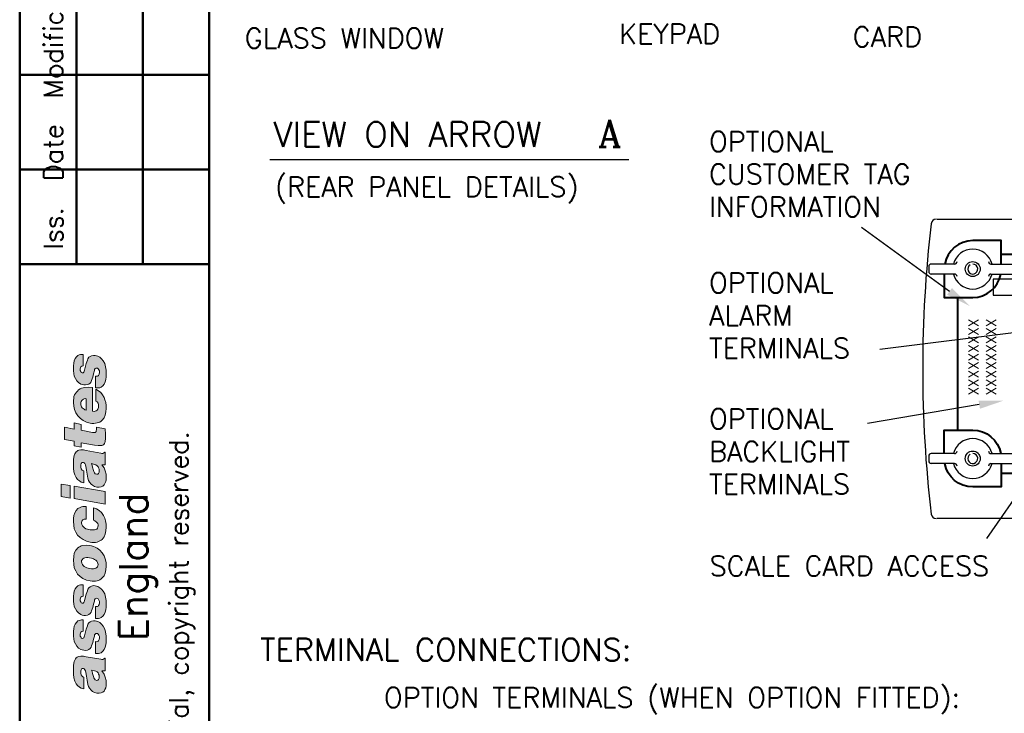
# Model space of a CAD drawing. Extents: x 0 to 196, y 0 to 279.
# Tile 2 of 4: x 6 to 105, y 134 to 204. Entities that reach past the tile are written whole.
import ezdxf
from ezdxf.enums import TextEntityAlignment as Align

# ---------------------------------------------------------------- set-up
doc = ezdxf.new("R2010")
doc.units = 0
doc.header["$LTSCALE"] = 2.5
doc.header["$MEASUREMENT"] = 0
doc.layers.get('DEFPOINTS').update_dxf_attribs({"color": 96})
for name, color, linetype in [('COMPONENT', 5, 'Continuous'), ('FORMAT', 7, 'Continuous'), ('TEXT', 5, 'Continuous')]:
    doc.layers.add(name, color=color, linetype=linetype)
doc.styles.add('ROMANC', font='romanc', dxfattribs={"height": 3})
doc.styles.add('ROMANS', font='romans', dxfattribs={"height": 2.5})

# ---------------------------------------------------------------- blocks, each defined once
blk = doc.blocks.new('FORMAT-FIXED')
at = {"layer": 'FORMAT'}
h = blk.add_hatch(color=256, dxfattribs=at)
h.paths.add_polyline_path([(15.084, 156.599), (11.975, 157.148), (11.975, 155.898), (15.084, 155.35)])
h.paths.add_polyline_path([(11.548, 157.209), (10.664, 157.362), (10.664, 156.112), (11.548, 155.959)])
h.paths.add_polyline_path([(14.078, 170.255), (13.895, 170.255), (13.712, 170.225), (13.56, 170.164), (13.438, 170.072), (13.346, 169.92), (13.285, 169.767), (13.164, 169.432), (13.011, 168.792), (12.95, 168.67), (12.92, 168.579), (12.859, 168.518), (12.767, 168.518), (12.676, 168.548), (12.615, 168.64), (12.554, 168.762), (12.554, 168.884), (12.584, 169.036), (12.645, 169.127), (12.737, 169.188), (12.859, 169.219), (12.859, 170.347), (12.706, 170.347), (12.584, 170.347), (12.462, 170.316), (12.341, 170.255), (12.188, 170.133), (12.066, 169.95), (11.975, 169.707), (11.914, 169.493), (11.883, 169.219), (11.883, 168.975), (11.883, 168.701), (11.914, 168.457), (11.975, 168.182), (12.097, 167.939), (12.219, 167.725), (12.401, 167.542), (12.645, 167.39), (12.767, 167.329), (12.92, 167.298), (13.103, 167.298), (13.285, 167.329), (13.438, 167.39), (13.56, 167.481), (13.651, 167.603), (13.712, 167.756), (13.834, 168.091), (13.895, 168.426), (13.987, 168.731), (14.017, 168.853), (14.078, 168.944), (14.139, 168.975), (14.23, 168.975), (14.291, 168.975), (14.352, 168.914), (14.444, 168.823), (14.505, 168.701), (14.505, 168.548), (14.474, 168.365), (14.413, 168.243), (14.352, 168.213), (14.291, 168.182), (14.2, 168.182), (14.108, 168.182), (14.108, 166.994), (14.261, 166.994), (14.413, 166.994), (14.535, 167.024), (14.657, 167.085), (14.84, 167.207), (14.962, 167.39), (15.084, 167.603), (15.145, 167.847), (15.175, 168.121), (15.175, 168.365), (15.175, 168.792), (15.114, 169.127), (15.023, 169.432), (14.87, 169.707), (14.718, 169.92), (14.535, 170.072), (14.322, 170.194)])
h.paths.add_polyline_path([(15.084, 162.909), (14.2, 163.062), (14.2, 162.879), (14.169, 162.665), (14.169, 162.604), (14.108, 162.574), (14.078, 162.543), (13.987, 162.543), (13.804, 162.543), (12.676, 162.757), (12.676, 163.336), (11.975, 163.488), (11.975, 162.879), (10.999, 163.062), (10.999, 161.812), (11.975, 161.659), (11.975, 161.202), (12.676, 161.05), (12.676, 161.507), (13.987, 161.263), (14.352, 161.233), (14.627, 161.233), (14.749, 161.233), (14.84, 161.263), (14.931, 161.324), (14.992, 161.416), (15.023, 161.507), (15.084, 161.629), (15.114, 161.934), (15.114, 162.36)])
h.paths.add_polyline_path([(15.175, 158.002), (15.175, 158.337), (15.084, 158.672), (14.962, 158.977), (14.749, 159.282), (15.084, 159.282), (15.084, 160.562), (15.023, 160.562), (14.931, 160.501), (14.84, 160.44), (14.749, 160.44), (14.627, 160.471), (13.164, 160.714), (12.889, 160.775), (12.645, 160.775), (12.432, 160.745), (12.341, 160.714), (12.249, 160.654), (12.158, 160.593), (12.097, 160.501), (12.036, 160.379), (11.975, 160.227), (11.883, 159.861), (11.883, 159.373), (11.883, 158.947), (11.944, 158.581), (12.036, 158.276), (12.158, 158.002), (12.31, 157.819), (12.493, 157.666), (12.676, 157.544), (12.92, 157.483), (12.92, 158.672), (12.828, 158.733), (12.767, 158.764), (12.676, 158.886), (12.615, 159.038), (12.615, 159.16), (12.615, 159.282), (12.676, 159.404), (12.706, 159.465), (12.737, 159.526), (12.798, 159.526), (12.889, 159.526), (12.981, 159.495), (13.042, 159.404), (13.103, 159.282), (13.133, 159.129), (13.194, 158.764), (13.255, 158.367), (13.346, 157.941), (13.407, 157.727), (13.499, 157.544), (13.651, 157.362), (13.804, 157.24), (13.987, 157.118), (14.23, 157.057), (14.474, 157.057), (14.657, 157.087), (14.84, 157.148), (14.962, 157.27), (15.053, 157.422), (15.145, 157.605), (15.175, 157.788)])
h.paths.add_polyline_path([(14.23, 158.367), (14.078, 158.398), (13.987, 158.489), (13.926, 158.611), (13.895, 158.733), (13.804, 159.038), (13.773, 159.221), (13.712, 159.404), (14.017, 159.312), (14.139, 159.282), (14.261, 159.19), (14.352, 159.099), (14.413, 158.977), (14.474, 158.855), (14.474, 158.703), (14.474, 158.55), (14.413, 158.428), (14.322, 158.367)], flags=16)
h.paths.add_polyline_path([(13.56, 152.759), (13.285, 152.85), (13.133, 152.881), (13.011, 152.972), (12.889, 153.064), (12.798, 153.155), (12.737, 153.307), (12.706, 153.46), (12.737, 153.643), (12.767, 153.704), (12.828, 153.765), (12.981, 153.826), (13.164, 153.826), (13.164, 155.106), (12.981, 155.106), (12.828, 155.106), (12.706, 155.075), (12.554, 155.014), (12.341, 154.893), (12.158, 154.71), (12.036, 154.466), (11.944, 154.222), (11.883, 153.917), (11.883, 153.612), (11.914, 153.247), (11.975, 152.881), (12.127, 152.545), (12.31, 152.241), (12.554, 151.997), (12.859, 151.783), (13.194, 151.631), (13.56, 151.54), (13.743, 151.509), (13.926, 151.509), (14.108, 151.509), (14.261, 151.54), (14.413, 151.601), (14.535, 151.661), (14.657, 151.722), (14.779, 151.814), (14.962, 152.058), (15.084, 152.332), (15.145, 152.667), (15.175, 153.033), (15.175, 153.338), (15.114, 153.673), (15.023, 153.948), (14.901, 154.222), (14.718, 154.496), (14.474, 154.71), (14.2, 154.862), (13.895, 154.984), (13.895, 153.734), (14.047, 153.673), (14.2, 153.551), (14.261, 153.46), (14.322, 153.399), (14.352, 153.277), (14.352, 153.186), (14.322, 153.064), (14.291, 152.942), (14.23, 152.85), (14.139, 152.789), (14.017, 152.759), (13.895, 152.759), (13.743, 152.759)])
h.paths.add_polyline_path([(13.499, 151.204), (13.164, 151.235), (12.828, 151.204), (12.676, 151.174), (12.554, 151.113), (12.432, 151.021), (12.31, 150.93), (12.219, 150.838), (12.127, 150.717), (11.975, 150.442), (11.914, 150.107), (11.883, 149.711), (11.914, 149.314), (11.975, 148.949), (12.127, 148.644), (12.31, 148.339), (12.554, 148.095), (12.828, 147.882), (13.194, 147.729), (13.56, 147.638), (13.773, 147.607), (13.956, 147.607), (14.108, 147.607), (14.261, 147.638), (14.413, 147.699), (14.535, 147.76), (14.657, 147.851), (14.779, 147.943), (14.962, 148.156), (15.084, 148.43), (15.145, 148.766), (15.175, 149.132), (15.175, 149.497), (15.084, 149.863), (14.962, 150.168), (14.779, 150.473), (14.535, 150.717), (14.261, 150.93), (14.078, 151.021), (13.895, 151.113), (13.712, 151.174)])
h.paths.add_polyline_path([(13.499, 148.888), (13.224, 148.949), (13.103, 149.01), (12.981, 149.101), (12.859, 149.193), (12.798, 149.284), (12.737, 149.436), (12.706, 149.589), (12.706, 149.68), (12.767, 149.772), (12.828, 149.863), (12.92, 149.924), (13.042, 149.955), (13.194, 149.985), (13.346, 149.985), (13.499, 149.955), (13.712, 149.924), (13.895, 149.863), (14.017, 149.802), (14.139, 149.711), (14.23, 149.619), (14.291, 149.497), (14.322, 149.406), (14.352, 149.284), (14.322, 149.162), (14.291, 149.071), (14.23, 148.979), (14.139, 148.918), (14.017, 148.888), (13.895, 148.857), (13.712, 148.857)], flags=16)
h.paths.add_polyline_path([(14.413, 165.165), (14.413, 165.043), (14.383, 164.951), (14.322, 164.86), (14.261, 164.769), (14.169, 164.708), (14.078, 164.677), (13.956, 164.647), (13.804, 164.677), (13.804, 167.055), (13.407, 167.085), (13.042, 167.055), (12.859, 167.024), (12.706, 166.963), (12.554, 166.902), (12.401, 166.811), (12.28, 166.689), (12.188, 166.567), (12.097, 166.445), (12.005, 166.293), (11.944, 166.14), (11.914, 165.957), (11.883, 165.744), (11.883, 165.531), (11.914, 165.165), (12.005, 164.829), (12.127, 164.494), (12.341, 164.189), (12.584, 163.946), (12.859, 163.732), (13.194, 163.58), (13.56, 163.458), (13.743, 163.427), (13.926, 163.427), (14.108, 163.458), (14.261, 163.488), (14.413, 163.519), (14.535, 163.58), (14.657, 163.671), (14.779, 163.763), (14.962, 164.006), (15.084, 164.281), (15.145, 164.616), (15.175, 164.951), (15.175, 165.226), (15.145, 165.531), (15.053, 165.805), (14.962, 166.049), (14.81, 166.323), (14.627, 166.536), (14.413, 166.719), (14.139, 166.872), (14.139, 165.683), (14.261, 165.592), (14.352, 165.47), (14.413, 165.317)])
h.paths.add_polyline_path([(12.645, 165.439), (12.645, 165.561), (12.676, 165.652), (12.737, 165.744), (12.798, 165.805), (12.889, 165.866), (12.981, 165.896), (13.072, 165.927), (13.164, 165.896), (13.164, 164.769), (13.042, 164.799), (12.95, 164.86), (12.859, 164.921), (12.767, 165.012), (12.706, 165.104), (12.676, 165.195), (12.645, 165.317)], flags=16)
h.paths.add_polyline_path([(14.078, 147.15), (13.895, 147.181), (13.712, 147.12), (13.56, 147.059), (13.438, 146.967), (13.346, 146.815), (13.285, 146.663), (13.164, 146.327), (13.011, 145.687), (12.95, 145.565), (12.92, 145.474), (12.859, 145.413), (12.767, 145.413), (12.676, 145.443), (12.615, 145.535), (12.554, 145.657), (12.554, 145.809), (12.584, 145.931), (12.645, 146.022), (12.737, 146.083), (12.859, 146.114), (12.859, 147.242), (12.706, 147.242), (12.584, 147.242), (12.462, 147.211), (12.341, 147.15), (12.188, 147.028), (12.066, 146.845), (11.975, 146.632), (11.914, 146.388), (11.883, 146.114), (11.883, 145.87), (11.883, 145.596), (11.914, 145.352), (11.975, 145.078), (12.097, 144.834), (12.219, 144.62), (12.401, 144.437), (12.645, 144.285), (12.767, 144.224), (12.92, 144.194), (13.103, 144.194), (13.285, 144.224), (13.438, 144.285), (13.56, 144.376), (13.651, 144.498), (13.712, 144.651), (13.834, 144.986), (13.895, 145.321), (13.987, 145.626), (14.017, 145.748), (14.078, 145.84), (14.139, 145.87), (14.23, 145.901), (14.291, 145.87), (14.352, 145.84), (14.444, 145.718), (14.505, 145.596), (14.505, 145.443), (14.474, 145.291), (14.413, 145.169), (14.352, 145.108), (14.291, 145.078), (14.2, 145.078), (14.108, 145.078), (14.108, 143.889), (14.261, 143.889), (14.413, 143.889), (14.535, 143.919), (14.657, 143.98), (14.84, 144.102), (14.962, 144.285), (15.084, 144.498), (15.145, 144.742), (15.175, 145.017), (15.175, 145.26), (15.175, 145.687), (15.114, 146.022), (15.023, 146.358), (14.87, 146.602), (14.718, 146.815), (14.535, 146.967), (14.322, 147.089)])
h.paths.add_polyline_path([(14.078, 143.645), (13.895, 143.645), (13.712, 143.614), (13.56, 143.553), (13.438, 143.432), (13.346, 143.31), (13.285, 143.157), (13.164, 142.822), (13.011, 142.151), (12.95, 142.029), (12.92, 141.938), (12.859, 141.907), (12.767, 141.877), (12.676, 141.938), (12.615, 142.029), (12.554, 142.121), (12.554, 142.273), (12.584, 142.426), (12.645, 142.517), (12.737, 142.578), (12.859, 142.609), (12.859, 143.736), (12.706, 143.736), (12.584, 143.706), (12.462, 143.675), (12.341, 143.645), (12.188, 143.492), (12.066, 143.31), (11.975, 143.096), (11.914, 142.852), (11.883, 142.609), (11.883, 142.334), (11.883, 142.09), (11.914, 141.846), (11.975, 141.572), (12.097, 141.328), (12.219, 141.115), (12.401, 140.902), (12.645, 140.78), (12.767, 140.719), (12.92, 140.688), (13.103, 140.658), (13.285, 140.688), (13.438, 140.78), (13.56, 140.871), (13.651, 140.993), (13.712, 141.145), (13.834, 141.481), (13.895, 141.816), (13.987, 142.121), (14.017, 142.243), (14.078, 142.304), (14.139, 142.365), (14.23, 142.365), (14.291, 142.365), (14.352, 142.304), (14.444, 142.212), (14.505, 142.06), (14.505, 141.938), (14.474, 141.755), (14.413, 141.633), (14.352, 141.603), (14.291, 141.572), (14.2, 141.542), (14.108, 141.572), (14.108, 140.383), (14.261, 140.383), (14.413, 140.383), (14.535, 140.414), (14.657, 140.444), (14.84, 140.597), (14.962, 140.78), (15.084, 140.993), (15.145, 141.237), (15.175, 141.481), (15.175, 141.755), (15.175, 142.151), (15.114, 142.517), (15.023, 142.822), (14.87, 143.096), (14.718, 143.31), (14.535, 143.462), (14.322, 143.584)])
h.paths.add_polyline_path([(15.175, 137.335), (15.175, 137.671), (15.084, 138.006), (14.962, 138.311), (14.749, 138.615), (15.084, 138.615), (15.084, 139.896), (15.023, 139.896), (14.931, 139.835), (14.84, 139.774), (14.749, 139.774), (14.627, 139.804), (13.164, 140.048), (12.889, 140.109), (12.645, 140.109), (12.432, 140.079), (12.341, 140.048), (12.249, 139.987), (12.158, 139.926), (12.097, 139.835), (12.036, 139.713), (11.975, 139.56), (11.883, 139.195), (11.883, 138.707), (11.883, 138.28), (11.944, 137.914), (12.036, 137.61), (12.158, 137.335), (12.31, 137.152), (12.493, 137), (12.676, 136.878), (12.92, 136.817), (12.92, 138.006), (12.828, 138.036), (12.767, 138.097), (12.676, 138.219), (12.615, 138.372), (12.615, 138.494), (12.615, 138.615), (12.676, 138.737), (12.706, 138.798), (12.737, 138.859), (12.798, 138.859), (12.889, 138.859), (12.981, 138.829), (13.042, 138.737), (13.103, 138.615), (13.133, 138.463), (13.194, 138.097), (13.255, 137.701), (13.346, 137.274), (13.407, 137.061), (13.499, 136.878), (13.651, 136.695), (13.804, 136.573), (13.987, 136.451), (14.23, 136.39), (14.474, 136.39), (14.657, 136.421), (14.84, 136.482), (14.962, 136.604), (15.053, 136.756), (15.145, 136.939), (15.175, 137.122)])
h.paths.add_polyline_path([(14.23, 137.671), (14.078, 137.731), (13.987, 137.823), (13.926, 137.914), (13.895, 138.067), (13.804, 138.372), (13.773, 138.554), (13.712, 138.707), (14.017, 138.646), (14.139, 138.585), (14.261, 138.524), (14.352, 138.433), (14.413, 138.311), (14.474, 138.189), (14.474, 138.036), (14.474, 137.884), (14.413, 137.762), (14.322, 137.701)], flags=16)
at = {"layer": 'FORMAT', "color": 1, "lineweight": 50}
for p, q in [((6.5, 272.238), (6.5, 6.5)), ((12.2, 272.238), (12.2, 179.401)), ((18.85, 272.238), (18.85, 179.401)), ((25.5, 272.238), (25.5, 6.5)), ((6.5, 198.401), (25.5, 198.401)), ((6.5, 188.901), (25.5, 188.901)), ((6.5, 179.401), (25.5, 179.401))]:
    blk.add_line(p, q, dxfattribs=at)
at = {"layer": 'FORMAT', "color": 7, "lineweight": 0, "ltscale": 0.5, "flags": 128}
for points in [[(12.767, 168.518), (12.767, 168.518), (12.859, 168.518), (12.92, 168.579), (12.95, 168.67), (13.011, 168.792), (13.164, 169.432), (13.285, 169.767), (13.346, 169.92), (13.438, 170.072), (13.56, 170.164), (13.712, 170.225), (13.895, 170.255), (14.078, 170.255), (14.078, 170.255), (14.322, 170.194), (14.535, 170.072), (14.718, 169.92), (14.87, 169.707), (15.023, 169.432), (15.114, 169.127), (15.175, 168.792), (15.175, 168.365), (15.175, 168.365), (15.175, 168.121), (15.145, 167.847), (15.084, 167.603), (14.962, 167.39), (14.84, 167.207), (14.657, 167.085), (14.535, 167.024), (14.413, 166.994), (14.261, 166.994), (14.108, 166.994), (14.108, 168.182), (14.108, 168.182), (14.2, 168.182), (14.291, 168.182), (14.352, 168.213), (14.413, 168.243), (14.413, 168.243), (14.474, 168.365), (14.505, 168.548), (14.505, 168.548), (14.505, 168.701), (14.444, 168.823), (14.352, 168.914), (14.291, 168.975), (14.23, 168.975), (14.23, 168.975), (14.139, 168.975), (14.078, 168.944), (14.017, 168.853), (13.987, 168.731), (13.895, 168.426), (13.834, 168.091), (13.712, 167.756), (13.651, 167.603), (13.56, 167.481), (13.438, 167.39), (13.285, 167.329), (13.103, 167.298), (12.92, 167.298), (12.92, 167.298), (12.767, 167.329), (12.645, 167.39), (12.401, 167.542), (12.219, 167.725), (12.097, 167.939), (11.975, 168.182), (11.914, 168.457), (11.883, 168.701), (11.883, 168.975), (11.883, 169.219), (11.914, 169.493), (11.975, 169.707), (12.066, 169.95), (12.188, 170.133), (12.341, 170.255), (12.462, 170.316), (12.584, 170.347), (12.706, 170.347), (12.859, 170.347), (12.859, 169.219), (12.859, 169.219), (12.737, 169.188), (12.645, 169.127), (12.584, 169.036), (12.554, 168.884), (12.554, 168.762), (12.615, 168.64), (12.676, 168.548)], [(15.175, 164.951), (15.175, 164.951), (15.175, 165.226), (15.145, 165.531), (15.053, 165.805), (14.962, 166.049), (14.81, 166.323), (14.627, 166.536), (14.413, 166.719), (14.139, 166.872), (14.139, 165.683), (14.139, 165.683), (14.261, 165.592), (14.352, 165.47), (14.413, 165.317), (14.413, 165.165), (14.413, 165.165), (14.413, 165.043), (14.383, 164.951), (14.322, 164.86), (14.261, 164.769), (14.169, 164.708), (14.078, 164.677), (13.956, 164.647), (13.804, 164.677), (13.804, 167.055), (13.804, 167.055), (13.407, 167.085), (13.042, 167.055), (12.859, 167.024), (12.706, 166.963), (12.554, 166.902), (12.401, 166.811), (12.28, 166.689), (12.188, 166.567), (12.097, 166.445), (12.005, 166.293), (11.944, 166.14), (11.914, 165.957), (11.883, 165.744), (11.883, 165.531), (11.883, 165.531), (11.914, 165.165), (12.005, 164.829), (12.127, 164.494), (12.341, 164.189), (12.584, 163.946), (12.859, 163.732), (13.194, 163.58), (13.56, 163.458), (13.743, 163.427), (13.926, 163.427), (14.108, 163.458), (14.261, 163.488), (14.413, 163.519), (14.535, 163.58), (14.657, 163.671), (14.779, 163.763), (14.962, 164.006), (15.084, 164.281), (15.145, 164.616)], [(12.981, 165.896), (13.072, 165.927), (13.164, 165.896), (13.164, 164.769), (13.164, 164.769), (13.042, 164.799), (12.95, 164.86), (12.859, 164.921), (12.767, 165.012), (12.706, 165.104), (12.676, 165.195), (12.645, 165.317), (12.645, 165.439), (12.645, 165.439), (12.645, 165.561), (12.676, 165.652), (12.737, 165.744), (12.798, 165.805), (12.889, 165.866)], [(14.169, 162.665), (14.2, 162.879), (14.2, 163.062), (15.084, 162.909), (15.084, 162.909), (15.114, 162.36), (15.114, 161.934), (15.084, 161.629), (15.023, 161.507), (14.992, 161.416), (14.931, 161.324), (14.84, 161.263), (14.749, 161.233), (14.627, 161.233), (14.352, 161.233), (13.987, 161.263), (12.676, 161.507), (12.676, 161.05), (11.975, 161.202), (11.975, 161.659), (10.999, 161.812), (10.999, 163.062), (11.975, 162.879), (11.975, 163.488), (12.676, 163.336), (12.676, 162.757), (13.804, 162.543), (13.804, 162.543), (13.987, 162.543), (14.078, 162.543), (14.108, 162.574), (14.169, 162.604)], [(12.981, 159.495), (13.042, 159.404), (13.103, 159.282), (13.133, 159.129), (13.194, 158.764), (13.255, 158.367), (13.346, 157.941), (13.407, 157.727), (13.499, 157.544), (13.651, 157.362), (13.804, 157.24), (13.987, 157.118), (14.23, 157.057), (14.23, 157.057), (14.474, 157.057), (14.657, 157.087), (14.84, 157.148), (14.962, 157.27), (15.053, 157.422), (15.145, 157.605), (15.175, 157.788), (15.175, 158.002), (15.175, 158.002), (15.175, 158.337), (15.084, 158.672), (14.962, 158.977), (14.749, 159.282), (15.084, 159.282), (15.084, 160.562), (15.023, 160.562), (15.023, 160.562), (14.931, 160.501), (14.84, 160.44), (14.749, 160.44), (14.627, 160.471), (13.164, 160.714), (13.164, 160.714), (12.889, 160.775), (12.645, 160.775), (12.432, 160.745), (12.341, 160.714), (12.249, 160.654), (12.158, 160.593), (12.097, 160.501), (12.036, 160.379), (11.975, 160.227), (11.883, 159.861), (11.883, 159.373), (11.883, 159.373), (11.883, 158.947), (11.944, 158.581), (12.036, 158.276), (12.158, 158.002), (12.31, 157.819), (12.493, 157.666), (12.676, 157.544), (12.92, 157.483), (12.92, 158.672), (12.828, 158.733), (12.767, 158.764), (12.676, 158.886), (12.615, 159.038), (12.615, 159.16), (12.615, 159.282), (12.676, 159.404), (12.706, 159.465), (12.737, 159.526), (12.798, 159.526), (12.889, 159.526)], [(14.352, 159.099), (14.413, 158.977), (14.474, 158.855), (14.474, 158.703), (14.474, 158.703), (14.474, 158.703), (14.474, 158.703), (14.474, 158.55), (14.413, 158.428), (14.322, 158.367), (14.23, 158.367), (14.23, 158.367), (14.078, 158.398), (13.987, 158.489), (13.926, 158.611), (13.895, 158.733), (13.804, 159.038), (13.773, 159.221), (13.712, 159.404), (14.017, 159.312), (14.139, 159.282), (14.261, 159.19)], [(11.548, 157.209), (10.664, 157.362), (10.664, 156.112), (11.548, 155.959)], [(15.084, 156.599), (11.975, 157.148), (11.975, 155.898), (15.084, 155.35)], [(13.133, 152.881), (13.285, 152.85), (13.56, 152.759), (13.56, 152.759), (13.743, 152.759), (13.895, 152.759), (14.017, 152.759), (14.139, 152.789), (14.23, 152.85), (14.291, 152.942), (14.322, 153.064), (14.352, 153.186), (14.352, 153.186), (14.352, 153.277), (14.322, 153.399), (14.261, 153.46), (14.2, 153.551), (14.047, 153.673), (13.895, 153.734), (13.895, 154.984), (13.895, 154.984), (14.2, 154.862), (14.474, 154.71), (14.718, 154.496), (14.901, 154.222), (15.023, 153.948), (15.114, 153.673), (15.175, 153.338), (15.175, 153.033), (15.175, 153.033), (15.145, 152.667), (15.084, 152.332), (14.962, 152.058), (14.779, 151.814), (14.657, 151.722), (14.535, 151.661), (14.413, 151.601), (14.261, 151.54), (14.108, 151.509), (13.926, 151.509), (13.743, 151.509), (13.56, 151.54), (13.56, 151.54), (13.194, 151.631), (12.859, 151.783), (12.554, 151.997), (12.31, 152.241), (12.127, 152.545), (11.975, 152.881), (11.914, 153.247), (11.883, 153.612), (11.883, 153.612), (11.883, 153.917), (11.944, 154.222), (12.036, 154.466), (12.158, 154.71), (12.341, 154.893), (12.554, 155.014), (12.706, 155.075), (12.828, 155.106), (12.981, 155.106), (13.164, 155.106), (13.164, 153.826), (13.164, 153.826), (12.981, 153.826), (12.828, 153.765), (12.767, 153.704), (12.737, 153.643), (12.706, 153.46), (12.737, 153.307), (12.798, 153.155), (12.889, 153.064), (13.011, 152.972)], [(15.084, 148.43), (15.145, 148.766), (15.175, 149.132), (15.175, 149.132), (15.175, 149.497), (15.084, 149.863), (14.962, 150.168), (14.779, 150.473), (14.535, 150.717), (14.261, 150.93), (14.078, 151.021), (13.895, 151.113), (13.712, 151.174), (13.499, 151.204), (13.499, 151.204), (13.164, 151.235), (12.828, 151.204), (12.676, 151.174), (12.554, 151.113), (12.432, 151.021), (12.31, 150.93), (12.219, 150.838), (12.127, 150.717), (11.975, 150.442), (11.914, 150.107), (11.883, 149.711), (11.883, 149.711), (11.914, 149.314), (11.975, 148.949), (12.127, 148.644), (12.31, 148.339), (12.554, 148.095), (12.828, 147.882), (13.194, 147.729), (13.56, 147.638), (13.56, 147.638), (13.56, 147.638), (13.773, 147.607), (13.956, 147.607), (14.108, 147.607), (14.261, 147.638), (14.413, 147.699), (14.535, 147.76), (14.657, 147.851), (14.779, 147.943), (14.962, 148.156)], [(14.23, 149.619), (14.291, 149.497), (14.322, 149.406), (14.352, 149.284), (14.352, 149.284), (14.322, 149.162), (14.291, 149.071), (14.23, 148.979), (14.139, 148.918), (14.017, 148.888), (13.895, 148.857), (13.712, 148.857), (13.499, 148.888), (13.499, 148.888), (13.224, 148.949), (13.103, 149.01), (12.981, 149.101), (12.859, 149.193), (12.798, 149.284), (12.737, 149.436), (12.706, 149.589), (12.706, 149.589), (12.706, 149.589), (12.706, 149.68), (12.767, 149.772), (12.828, 149.863), (12.92, 149.924), (13.042, 149.955), (13.194, 149.985), (13.346, 149.985), (13.499, 149.955), (13.712, 149.924), (13.895, 149.863), (14.017, 149.802), (14.139, 149.711)], [(13.285, 146.663), (13.346, 146.815), (13.438, 146.967), (13.56, 147.059), (13.712, 147.12), (13.895, 147.181), (14.078, 147.15), (14.078, 147.15), (14.322, 147.089), (14.535, 146.967), (14.718, 146.815), (14.87, 146.602), (15.023, 146.358), (15.114, 146.022), (15.175, 145.687), (15.175, 145.26), (15.175, 145.26), (15.175, 145.017), (15.145, 144.742), (15.084, 144.498), (14.962, 144.285), (14.84, 144.102), (14.657, 143.98), (14.535, 143.919), (14.413, 143.889), (14.261, 143.889), (14.108, 143.889), (14.108, 145.078), (14.108, 145.078), (14.2, 145.078), (14.291, 145.078), (14.352, 145.108), (14.413, 145.169), (14.413, 145.169), (14.474, 145.291), (14.505, 145.443), (14.505, 145.443), (14.505, 145.596), (14.444, 145.718), (14.352, 145.84), (14.291, 145.87), (14.23, 145.901), (14.23, 145.901), (14.139, 145.87), (14.078, 145.84), (14.017, 145.748), (13.987, 145.626), (13.895, 145.321), (13.834, 144.986), (13.712, 144.651), (13.651, 144.498), (13.56, 144.376), (13.438, 144.285), (13.285, 144.224), (13.103, 144.194), (12.92, 144.194), (12.92, 144.194), (12.767, 144.224), (12.645, 144.285), (12.401, 144.437), (12.219, 144.62), (12.097, 144.834), (11.975, 145.078), (11.914, 145.352), (11.883, 145.596), (11.883, 145.87), (11.883, 145.87), (11.883, 146.114), (11.914, 146.388), (11.975, 146.632), (12.066, 146.845), (12.188, 147.028), (12.341, 147.15), (12.462, 147.211), (12.584, 147.242), (12.706, 147.242), (12.859, 147.242), (12.859, 146.114), (12.859, 146.114), (12.737, 146.083), (12.645, 146.022), (12.584, 145.931), (12.554, 145.809), (12.554, 145.657), (12.615, 145.535), (12.676, 145.443), (12.767, 145.413), (12.859, 145.413), (12.92, 145.474), (12.95, 145.565), (13.011, 145.687), (13.164, 146.327)], [(12.92, 141.938), (12.95, 142.029), (13.011, 142.151), (13.164, 142.822), (13.285, 143.157), (13.346, 143.31), (13.438, 143.432), (13.56, 143.553), (13.712, 143.614), (13.895, 143.645), (14.078, 143.645), (14.078, 143.645), (14.322, 143.584), (14.535, 143.462), (14.718, 143.31), (14.87, 143.096), (15.023, 142.822), (15.114, 142.517), (15.175, 142.151), (15.175, 141.755), (15.175, 141.755), (15.175, 141.481), (15.145, 141.237), (15.084, 140.993), (14.962, 140.78), (14.84, 140.597), (14.657, 140.444), (14.535, 140.414), (14.413, 140.383), (14.261, 140.383), (14.108, 140.383), (14.108, 141.572), (14.108, 141.572), (14.2, 141.542), (14.291, 141.572), (14.352, 141.603), (14.413, 141.633), (14.413, 141.633), (14.474, 141.755), (14.505, 141.938), (14.505, 141.938), (14.505, 142.06), (14.444, 142.212), (14.352, 142.304), (14.291, 142.365), (14.23, 142.365), (14.23, 142.365), (14.139, 142.365), (14.078, 142.304), (14.017, 142.243), (13.987, 142.121), (13.895, 141.816), (13.834, 141.481), (13.712, 141.145), (13.651, 140.993), (13.56, 140.871), (13.438, 140.78), (13.285, 140.688), (13.103, 140.658), (12.92, 140.688), (12.92, 140.688), (12.767, 140.719), (12.645, 140.78), (12.401, 140.902), (12.219, 141.115), (12.097, 141.328), (11.975, 141.572), (11.914, 141.846), (11.883, 142.09), (11.883, 142.334), (11.883, 142.334), (11.883, 142.609), (11.914, 142.852), (11.975, 143.096), (12.066, 143.31), (12.188, 143.492), (12.341, 143.645), (12.462, 143.675), (12.584, 143.706), (12.706, 143.736), (12.859, 143.736), (12.859, 142.609), (12.859, 142.609), (12.737, 142.578), (12.645, 142.517), (12.584, 142.426), (12.554, 142.273), (12.554, 142.121), (12.615, 142.029), (12.676, 141.938), (12.767, 141.877), (12.859, 141.907)], [(13.103, 138.615), (13.133, 138.463), (13.194, 138.097), (13.255, 137.701), (13.346, 137.274), (13.407, 137.061), (13.499, 136.878), (13.651, 136.695), (13.804, 136.573), (13.987, 136.451), (14.23, 136.39), (14.23, 136.39), (14.474, 136.39), (14.657, 136.421), (14.84, 136.482), (14.962, 136.604), (15.053, 136.756), (15.145, 136.939), (15.175, 137.122), (15.175, 137.335), (15.175, 137.335), (15.175, 137.671), (15.084, 138.006), (14.962, 138.311), (14.749, 138.615), (15.084, 138.615), (15.084, 139.896), (15.023, 139.896), (15.023, 139.896), (14.931, 139.835), (14.84, 139.774), (14.749, 139.774), (14.627, 139.804), (13.164, 140.048), (13.164, 140.048), (12.889, 140.109), (12.645, 140.109), (12.432, 140.079), (12.341, 140.048), (12.249, 139.987), (12.158, 139.926), (12.097, 139.835), (12.036, 139.713), (11.975, 139.56), (11.883, 139.195), (11.883, 138.707), (11.883, 138.707), (11.883, 138.28), (11.944, 137.914), (12.036, 137.61), (12.158, 137.335), (12.31, 137.152), (12.493, 137), (12.676, 136.878), (12.92, 136.817), (12.92, 138.006), (12.828, 138.036), (12.767, 138.097), (12.676, 138.219), (12.615, 138.372), (12.615, 138.494), (12.615, 138.615), (12.676, 138.737), (12.706, 138.798), (12.737, 138.859), (12.798, 138.859), (12.889, 138.859), (12.981, 138.829), (13.042, 138.737)], [(14.139, 138.585), (14.261, 138.524), (14.352, 138.433), (14.413, 138.311), (14.474, 138.189), (14.474, 138.036), (14.474, 138.036), (14.474, 138.036), (14.474, 138.036), (14.474, 137.884), (14.413, 137.762), (14.322, 137.701), (14.23, 137.671), (14.23, 137.671), (14.078, 137.731), (13.987, 137.823), (13.926, 137.914), (13.895, 138.067), (13.804, 138.372), (13.773, 138.554), (13.712, 138.707), (14.017, 138.646)]]:
    blk.add_lwpolyline(points, close=True, dxfattribs=at)
at = {"layer": 'FORMAT', "color": 7, "linetype": 'Continuous', "style": 'ROMANS'}
for s, height, p in [('Iss.  Date  Modification                   Ckd.  Appd.', 1.9, (10.825, 180.891)), ('company confidential, copyright reserved.', 1.9, (23.402, 108.749)), ('Hitchin     England', 2.85, (19.313, 116.917))]:
    blk.add_text(s, height=height, rotation=90, dxfattribs=at).set_placement(p)
blk = doc.blocks.new('BEZ-OL-105x60')
for p, q in [((127.204, 60.781), (176.836, 60.781)), ((176.836, 30.781), (127.204, 30.781))]:
    blk.add_line(p, q)
for centre, radius, start, end in [((250.77, 45.781), 125, 173.31182, 186.68818), ((127.117, 60.281), 0.5, 90, 173.31182), ((176.923, 60.281), 0.5, 6.68818, 90), ((53.27, 45.781), 125, 353.31182, 6.68818), ((127.117, 31.281), 0.5, 186.68818, 270), ((176.923, 31.281), 0.5, 270, 353.31182)]:
    blk.add_arc(centre, radius, start, end)
blk = doc.blocks.new('m3 wing - stud')
for p, q in [((117.52, 310.44), (112.84, 310.44)), ((124.83, 310.44), (129.5, 310.44)), ((112.34, 309.94), (112.34, 308.94)), ((117.52, 308.44), (112.84, 308.44)), ((124.83, 308.44), (129.5, 308.44)), ((130, 309.94), (130, 308.94))]:
    blk.add_line(p, q)
blk.add_circle((121.17, 309.44), 1.5)
for centre, radius, start, end in [((121.17, 309.44), 4, 14.4775, 165.5225), ((112.84, 309.94), 0.5, 90, 180), ((117.52, 310.94), 0.5, 270, 0), ((121.17, 309.44), 1, 120, 90), ((124.83, 310.94), 0.5, 180, 270), ((129.5, 309.94), 0.5, 0, 90), ((112.84, 308.94), 0.5, 180, 270), ((121.17, 309.44), 4, 194.4775, 345.5225), ((117.52, 307.94), 0.5, 0, 90), ((124.83, 307.94), 0.5, 90, 180), ((129.5, 308.94), 0.5, 270, 0)]:
    blk.add_arc(centre, radius, start, end)

msp = doc.modelspace()

# ---------------------------------------------------------------- linework, layer by layer
at = {"lineweight": 40}
for p, q in [((104.911, 180.417), (141.711, 180.417)), ((100.561, 162.767), (100.561, 176.067)), ((141.711, 158.417), (104.911, 158.417))]:
    msp.add_line(p, q, dxfattribs=at)
at = {"layer": 'COMPONENT', "color": 7, "linetype": 'Continuous', "lineweight": 40}
for points in [[(104.911, 179.417), (104.911, 181.767), (102.061, 181.767, 0.363456), (99.255, 179.417, 0.044116)], [(99.211, 178.417), (99.211, 176.067), (102.061, 176.067, 0.363456), (104.867, 178.417, 0.044116)], [(99.211, 160.417), (99.211, 162.767), (102.061, 162.767, -0.363456), (104.867, 160.417, -0.044116)], [(104.911, 159.417), (104.911, 157.067), (102.061, 157.067, -0.363456), (99.255, 159.417, -0.044116)]]:
    msp.add_lwpolyline(points, format="xyb", dxfattribs=at)
at = {"layer": 'DEFPOINTS'}
msp.add_lwpolyline([(104.12, 177.892), (104.12, 176.292), (109.22, 176.292), (109.22, 177.892)], close=True, dxfattribs=at)
at = {"layer": 'TEXT'}
for p, q in [((31.571, 189.912), (67.562, 189.912)), ((99.736, 176.684), (90.912, 183.091)), ((112.86, 173.371), (92.746, 170.842)), ((102.718, 165.321), (91.525, 163.446)), ((107.883, 158.332), (103.435, 151.884))]:
    msp.add_line(p, q, dxfattribs=at)
for points in [[(99.981, 177.021), (99.49, 176.347), (101.756, 175.212)], [(102.787, 164.91), (102.65, 165.732), (105.184, 165.734)]]:
    msp.add_solid(points, dxfattribs=at)

# ---------------------------------------------------------------- block references
msp.add_blockref('BEZ-OL-105x60', (-28.729, 123.13))
at = {"xscale": 0.5, "yscale": 0.5, "zscale": 0.5}
for p in [(41.475, 24.199), (41.475, 5.199)]:
    msp.add_blockref('m3 wing - stud', p, dxfattribs=at)
at = {"layer": 'FORMAT'}
msp.add_blockref('FORMAT-FIXED', (0, 0), dxfattribs=at)

# ---------------------------------------------------------------- texts
at = {"layer": 'TEXT', "style": 'ROMANS'}
for s, p in [('KEYPAD', (66.616, 202.509)), ('GLASS WINDOW', (29.065, 202.069)), ('CARD', (90.027, 202.216)), ('OPTIONAL', (75.612, 191.706)), ('CUSTOMER TAG', (75.612, 188.435)), ('INFORMATION', (75.612, 185.163)), ('OPTIONAL', (75.612, 177.539)), ('ALARM', (75.612, 174.267)), ('TERMINALS', (75.612, 170.995)), ('OPTIONAL', (75.612, 163.896)), ('BACKLIGHT ', (75.612, 160.625)), ('TERMINALS', (75.612, 157.353)), ('SCALE CARD ACCESS', (75.678, 149.14))]:
    msp.add_text(s, height=2, dxfattribs=at).set_placement(p, align=Align.MIDDLE_LEFT)
at = {"layer": 'TEXT'}
for s, height, style, p in [('VIEW ON ARROW', 2.5, 'ROMANS', (31.939, 191.173)), ('A', 2.7, 'ROMANC', (64.494, 191.177)), ('(REAR PANEL DETAILS)', 2, 'ROMANS', (32.1, 186.173)), ('TERMINAL CONNECTIONS:', 2.25, 'ROMANS', (30.612, 139.636)), ('OPTION TERMINALS (WHEN OPTION FITTED):', 2, 'ROMANS', (43.017, 134.948))]:
    msp.add_text(s, height=height, dxfattribs=dict(at, style=style)).set_placement(p)
at = {"layer": 'TEXT', "char_height": 1, "width": 20.75255, "attachment_point": 7, "rotation": 90, "style": 'ROMANS'}
for insert in [(102.626, 166.235), (104.416, 166.235)]:
    msp.add_mtext('XXXXXXXXX', dxfattribs=dict(at, insert=insert))

doc.saveas('drawing.dxf')
